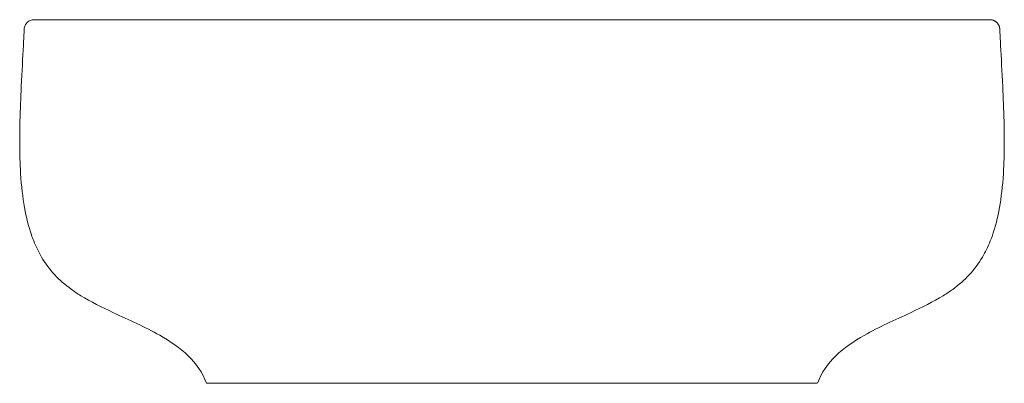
# Model space of a CAD drawing. Header units: millimetres. Extents: x 4339.13 to 4339.534, y 2388.719 to 2388.868.
import ezdxf

# ---------------------------------------------------------------- set-up
doc = ezdxf.new("R2010")
doc.units = ezdxf.units.MM
doc.layers.add('SANINDUSA', color=3, linetype='Continuous')

msp = doc.modelspace()

# ---------------------------------------------------------------- linework, layer by layer
at = {"layer": 'SANINDUSA', "linetype": 'Continuous', "lineweight": 15}
for points, knots in [([(4339.13575, 2388.868), (4339.13525, 2388.868), (4339.13474, 2388.8679), (4339.13379, 2388.86752), (4339.13336, 2388.86724), (4339.13262, 2388.86654), (4339.13232, 2388.86611), (4339.1319, 2388.86519), (4339.13178, 2388.86468), (4339.13176, 2388.86417)], [0, 0, 0, 0, 0.25, 0.25, 0.5, 0.5, 0.75, 0.75, 1, 1, 1, 1]), ([(4339.13575, 2388.868), (4339.13575, 2388.868), (4339.13583, 2388.868), (4339.13616, 2388.868), (4339.13642, 2388.868), (4339.13751, 2388.868), (4339.13866, 2388.868), (4339.14026, 2388.868)], [0, 0, 0, 0, 0.25, 0.25, 0.5, 0.5, 1, 1, 1, 1]), ([(4339.14026, 2388.868), (4339.14032, 2388.868), (4339.14037, 2388.868), (4339.1405, 2388.868), (4339.14058, 2388.868), (4339.14084, 2388.868), (4339.14105, 2388.868), (4339.14182, 2388.868), (4339.14248, 2388.868), (4339.14413, 2388.868), (4339.14511, 2388.868), (4339.14682, 2388.868), (4339.14744, 2388.868), (4339.14873, 2388.868), (4339.14941, 2388.868), (4339.15157, 2388.868), (4339.15314, 2388.868), (4339.15657, 2388.868), (4339.15843, 2388.868), (4339.16242, 2388.868), (4339.16455, 2388.868), (4339.16797, 2388.868), (4339.16915, 2388.868), (4339.17155, 2388.868), (4339.17277, 2388.868), (4339.17905, 2388.868), (4339.18448, 2388.868), (4339.19326, 2388.868), (4339.19629, 2388.868), (4339.201, 2388.868), (4339.20259, 2388.868), (4339.20502, 2388.868), (4339.20584, 2388.868), (4339.20748, 2388.868), (4339.20831, 2388.868), (4339.21245, 2388.868), (4339.21582, 2388.868), (4339.22266, 2388.868), (4339.22614, 2388.868), (4339.23321, 2388.868), (4339.23679, 2388.868), (4339.24226, 2388.868), (4339.24409, 2388.868), (4339.24779, 2388.868), (4339.24965, 2388.868), (4339.25152, 2388.868)], [0, 0, 0, 0, 0.015625, 0.015625, 0.03125, 0.03125, 0.0625, 0.0625, 0.125, 0.125, 0.1875, 0.1875, 0.21875, 0.21875, 0.25, 0.25, 0.3125, 0.3125, 0.375, 0.375, 0.4375, 0.4375, 0.46875, 0.46875, 0.5, 0.5, 0.625, 0.625, 0.6875, 0.6875, 0.71875, 0.71875, 0.734375, 0.734375, 0.75, 0.75, 0.8125, 0.8125, 0.875, 0.875, 0.9375, 0.9375, 0.96875, 0.96875, 1, 1, 1, 1]), ([(4339.25152, 2388.868), (4339.25815, 2388.868), (4339.26479, 2388.868), (4339.27812, 2388.868), (4339.2848, 2388.868), (4339.29486, 2388.868), (4339.29821, 2388.868), (4339.30494, 2388.868), (4339.3083, 2388.868), (4339.3184, 2388.868), (4339.32513, 2388.868), (4339.3386, 2388.868), (4339.34533, 2388.868), (4339.35878, 2388.868), (4339.36552, 2388.868), (4339.38564, 2388.868), (4339.39898, 2388.868), (4339.41223, 2388.868)], [0, 0, 0, 0, 0.125, 0.125, 0.25, 0.25, 0.3125, 0.3125, 0.375, 0.375, 0.5, 0.5, 0.625, 0.625, 0.75, 0.75, 1, 1, 1, 1]), ([(4339.41223, 2388.868), (4339.41968, 2388.868), (4339.42692, 2388.868), (4339.43747, 2388.868), (4339.44094, 2388.868), (4339.44606, 2388.868), (4339.44775, 2388.868), (4339.45111, 2388.868), (4339.45278, 2388.868), (4339.45771, 2388.868), (4339.46089, 2388.868), (4339.46707, 2388.868), (4339.47006, 2388.868), (4339.47586, 2388.868), (4339.47867, 2388.868), (4339.48273, 2388.868), (4339.48406, 2388.868), (4339.48667, 2388.868), (4339.48795, 2388.868), (4339.4917, 2388.868), (4339.49406, 2388.868), (4339.49853, 2388.868), (4339.50063, 2388.868), (4339.50458, 2388.868), (4339.50642, 2388.868), (4339.50899, 2388.868), (4339.50982, 2388.868), (4339.511, 2388.868), (4339.51139, 2388.868), (4339.51214, 2388.868), (4339.51252, 2388.868), (4339.51432, 2388.868), (4339.5156, 2388.868), (4339.51787, 2388.868), (4339.51885, 2388.868), (4339.52136, 2388.868), (4339.52242, 2388.868), (4339.52288, 2388.868)], [0, 0, 0, 0, 0.125, 0.125, 0.1875, 0.1875, 0.21875, 0.21875, 0.25, 0.25, 0.3125, 0.3125, 0.375, 0.375, 0.4375, 0.4375, 0.46875, 0.46875, 0.5, 0.5, 0.5625, 0.5625, 0.625, 0.625, 0.6875, 0.6875, 0.71875, 0.71875, 0.734375, 0.734375, 0.75, 0.75, 0.8125, 0.8125, 0.875, 0.875, 1, 1, 1, 1]), ([(4339.52288, 2388.868), (4339.52454, 2388.868), (4339.5258, 2388.868), (4339.52749, 2388.868), (4339.52794, 2388.868), (4339.52798, 2388.868)], [0, 0, 0, 0, 0.5, 0.5, 1, 1, 1, 1]), ([(4339.53198, 2388.86417), (4339.53197, 2388.86424), (4339.53196, 2388.86438), (4339.53194, 2388.8646), (4339.5319, 2388.86482), (4339.53184, 2388.86504), (4339.53177, 2388.86527), (4339.53169, 2388.8655), (4339.53158, 2388.86574), (4339.53146, 2388.86597), (4339.53132, 2388.86621), (4339.53115, 2388.86644), (4339.53097, 2388.86666), (4339.53076, 2388.86688), (4339.53053, 2388.86709), (4339.53028, 2388.86728), (4339.53001, 2388.86745), (4339.52971, 2388.86761), (4339.5294, 2388.86775), (4339.52907, 2388.86786), (4339.52872, 2388.86794), (4339.52835, 2388.86799), (4339.5281, 2388.868), (4339.52798, 2388.868)], [0, 0, 0, 0, 0.033744, 0.068876, 0.105396, 0.143303, 0.182598, 0.223281, 0.265351, 0.308809, 0.353654, 0.399887, 0.447506, 0.496514, 0.546908, 0.59869, 0.651859, 0.706415, 0.762358, 0.819688, 0.878405, 0.938509, 1, 1, 1, 1]), ([(4339.13176, 2388.86417), (4339.13168, 2388.86228), (4339.13133, 2388.85574), (4339.13056, 2388.84241), (4339.13005, 2388.82961), (4339.1299, 2388.82152), (4339.12989, 2388.81701), (4339.12996, 2388.81124), (4339.13056, 2388.79677), (4339.13257, 2388.78549), (4339.13622, 2388.77568), (4339.14051, 2388.76692), (4339.1471, 2388.76007), (4339.15747, 2388.75315), (4339.16973, 2388.74716), (4339.19094, 2388.73787), (4339.20333, 2388.72773), (4339.20652, 2388.719)], [0.0285193, 0.0285193, 0.0285193, 0.0285193, 0.0625, 0.125, 0.171875, 0.1875, 0.2062598, 0.21875, 0.25, 0.375, 0.390625, 0.4375, 0.5625, 0.59375, 0.6875, 0.8125, 0.993178, 0.993178, 0.993178, 0.993178]), ([(4339.53198, 2388.86417), (4339.53206, 2388.86228), (4339.5324, 2388.85573), (4339.53318, 2388.84237), (4339.53368, 2388.82957), (4339.53383, 2388.82148), (4339.53385, 2388.81697), (4339.53377, 2388.8112), (4339.53317, 2388.79674), (4339.53116, 2388.78547), (4339.52751, 2388.77566), (4339.52322, 2388.76691), (4339.51662, 2388.76006), (4339.50625, 2388.75314), (4339.49399, 2388.74716), (4339.47279, 2388.73786), (4339.4604, 2388.72772), (4339.45721, 2388.719)], [0.0284887, 0.0284887, 0.0284887, 0.0284887, 0.0625, 0.125, 0.171875, 0.1875, 0.2062598, 0.21875, 0.25, 0.375, 0.390625, 0.4375, 0.5625, 0.59375, 0.6875, 0.8125, 0.9931761, 0.9931761, 0.9931761, 0.9931761]), ([(4339.20652, 2388.719), (4339.20652, 2388.719), (4339.20661, 2388.719), (4339.20699, 2388.719), (4339.20727, 2388.719), (4339.20803, 2388.719), (4339.20851, 2388.719), (4339.20967, 2388.719), (4339.21034, 2388.719), (4339.21112, 2388.719)], [0, 0, 0, 0, 0.25, 0.25, 0.5, 0.5, 0.75, 0.75, 1, 1, 1, 1]), ([(4339.21112, 2388.719), (4339.21117, 2388.719), (4339.21124, 2388.719), (4339.21142, 2388.719), (4339.21153, 2388.719), (4339.21191, 2388.719), (4339.21224, 2388.719), (4339.21346, 2388.719), (4339.21455, 2388.719), (4339.2173, 2388.719), (4339.21895, 2388.719), (4339.22282, 2388.719), (4339.22499, 2388.719), (4339.22802, 2388.719), (4339.22864, 2388.719), (4339.22991, 2388.719), (4339.23055, 2388.719), (4339.23252, 2388.719), (4339.23388, 2388.719), (4339.23808, 2388.719), (4339.24107, 2388.719), (4339.24504, 2388.719), (4339.24584, 2388.719), (4339.24747, 2388.719), (4339.24828, 2388.719), (4339.25076, 2388.719), (4339.25243, 2388.719), (4339.25582, 2388.719), (4339.25753, 2388.719), (4339.26014, 2388.719), (4339.26102, 2388.719), (4339.26234, 2388.719), (4339.26279, 2388.719), (4339.26368, 2388.719), (4339.26412, 2388.719), (4339.26457, 2388.719)], [0, 0, 0, 0, 0.03125, 0.03125, 0.0625, 0.0625, 0.125, 0.125, 0.25, 0.25, 0.375, 0.375, 0.5, 0.5, 0.53125, 0.53125, 0.5625, 0.5625, 0.625, 0.625, 0.75, 0.75, 0.78125, 0.78125, 0.8125, 0.8125, 0.875, 0.875, 0.9375, 0.9375, 0.96875, 0.96875, 0.984375, 0.984375, 1, 1, 1, 1]), ([(4339.26457, 2388.719), (4339.26734, 2388.719), (4339.27013, 2388.719), (4339.2757, 2388.719), (4339.27849, 2388.719), (4339.28686, 2388.719), (4339.29246, 2388.719), (4339.30367, 2388.719), (4339.30929, 2388.719), (4339.31774, 2388.719), (4339.32056, 2388.719), (4339.32621, 2388.719), (4339.32904, 2388.719), (4339.34315, 2388.719), (4339.35441, 2388.719), (4339.37125, 2388.719), (4339.37686, 2388.719), (4339.38525, 2388.719), (4339.38804, 2388.719), (4339.39362, 2388.719), (4339.3964, 2388.719), (4339.39917, 2388.719)], [0, 0, 0, 0, 0.0625, 0.0625, 0.125, 0.125, 0.25, 0.25, 0.375, 0.375, 0.4375, 0.4375, 0.5, 0.5, 0.75, 0.75, 0.875, 0.875, 0.9375, 0.9375, 1, 1, 1, 1]), ([(4339.39917, 2388.719), (4339.40093, 2388.719), (4339.40268, 2388.719), (4339.40529, 2388.719), (4339.40615, 2388.719), (4339.40788, 2388.719), (4339.40874, 2388.719), (4339.41301, 2388.719), (4339.41628, 2388.719), (4339.42096, 2388.719), (4339.42249, 2388.719), (4339.42547, 2388.719), (4339.42693, 2388.719), (4339.42976, 2388.719), (4339.43112, 2388.719), (4339.43309, 2388.719), (4339.43374, 2388.719), (4339.435, 2388.719), (4339.43561, 2388.719), (4339.43862, 2388.719), (4339.44077, 2388.719), (4339.44363, 2388.719), (4339.44452, 2388.719), (4339.44576, 2388.719), (4339.44615, 2388.719), (4339.44692, 2388.719), (4339.44728, 2388.719), (4339.44902, 2388.719), (4339.45012, 2388.719), (4339.45133, 2388.719), (4339.45166, 2388.719), (4339.45219, 2388.719), (4339.45238, 2388.719), (4339.45249, 2388.719)], [0, 0, 0, 0, 0.0625, 0.0625, 0.09375, 0.09375, 0.125, 0.125, 0.25, 0.25, 0.3125, 0.3125, 0.375, 0.375, 0.4375, 0.4375, 0.46875, 0.46875, 0.5, 0.5, 0.625, 0.625, 0.6875, 0.6875, 0.71875, 0.71875, 0.75, 0.75, 0.875, 0.875, 0.9375, 0.9375, 1, 1, 1, 1]), ([(4339.45249, 2388.719), (4339.45273, 2388.719), (4339.45357, 2388.719), (4339.45478, 2388.719), (4339.45597, 2388.719), (4339.45677, 2388.719), (4339.45689, 2388.719), (4339.45694, 2388.719)], [0, 0, 0, 0, 0.094904, 0.335961, 0.57705, 0.846603, 1, 1, 1, 1])]:
    msp.add_open_spline(points, degree=3, knots=knots, dxfattribs=at)

doc.saveas('drawing.dxf')
